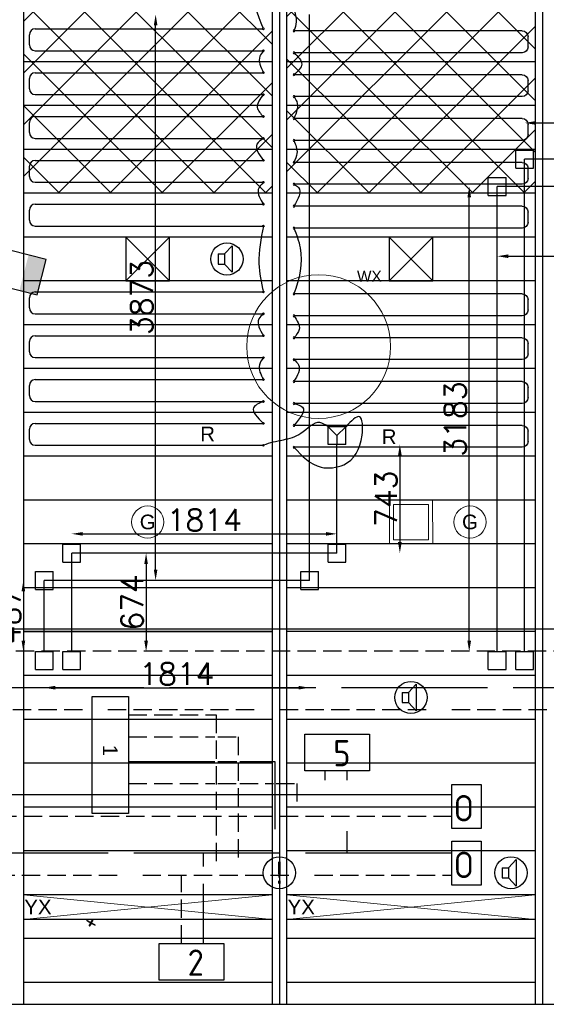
# Model space of a CAD drawing. Extents: x 7383 to 861143, y -570072 to -203000.
# Tile 20 of 30: x 457668 to 461268, y -257718 to -250981. Entities that reach past the tile are written whole.
import ezdxf

# ---------------------------------------------------------------- set-up
doc = ezdxf.new("R2010")
doc.units = 0
doc.header["$LTSCALE"] = 25
for name, pattern in [('2322105', [47, 40, -7]), ('2322106', [47, 5, -2, 5, -2, 5, -2, 5, -2, 5, -2, 5, -7]), ('2322107', [2000, 1000, 1000]), ('2322108', [7, 5, -2])]:
    doc.linetypes.add(name, pattern=pattern)
doc.layers.get('0').update_dxf_attribs({"linetype": 'CONTINUOUS'})
doc.layers.get('DEFPOINTS').update_dxf_attribs({"linetype": 'CONTINUOUS'})
for name, color, linetype in [('52', 3, 'CONTINUOUS'), ('60', 7, 'CONTINUOUS'), ('60-CV', 3, 'CONTINUOUS'), ('KP-bandraster', 5, 'CONTINUOUS'), ('KP-koppelingen', 6, 'CONTINUOUS'), ('KP-Leiding-aansluiting-nieuw', 3, 'CONTINUOUS'), ('KP-leidingen(aanvoer)', 5, 'CONTINUOUS'), ('KP-leidingen(retour)', 1, 'CONTINUOUS'), ('KP-Lucht aanvoer', 6, 'CONTINUOUS'), ('KP-lucht centreline', 2, 'CONTINUOUS'), ('KP-maatvoering', 7, 'CONTINUOUS'), ('KP-Melders', 3, 'CONTINUOUS'), ('KP-Oppervlak', 3, 'CONTINUOUS'), ('KP-panelen', 1, 'CONTINUOUS'), ('KP-registers', 4, 'CONTINUOUS'), ('KP-slangen', 7, 'CONTINUOUS'), ('KP-tekst', 7, 'CONTINUOUS'), ('SYM-W', 7, 'CONTINUOUS'), ('Thermostaat', 160, 'CONTINUOUS'), ('WB561---_ATT', 7, 'CONTINUOUS'), ('WL5501--', 130, 'CONTINUOUS'), ('WL5501-GKW', 4, 'CONTINUOUS'), ('WL5502--', 130, 'CONTINUOUS'), ('WL561---_AANVOER', 10, 'CONTINUOUS'), ('WL561---_RETOUR', 10, 'CONTINUOUS')]:
    doc.layers.add(name, color=color, linetype=linetype)
for name, color, linetype, lineweight in [('KP-Aluminium', 8, 'CONTINUOUS', 18), ('KP-Lucht retour', 3, 'CONTINUOUS', 18), ('KP-Verlichting', 2, 'CONTINUOUS', 18)]:
    doc.layers.add(name, color=color, linetype=linetype, lineweight=lineweight)
doc.styles.add('arial', font='ARIAL.TTF')
doc.styles.add('BURO-018', font='ISO96.shx', dxfattribs={"height": 90})
doc.styles.add('ISO', font='ISO.SHX')
doc.styles.add('VERWOL-1', font='ROMANS.SHX')
doc.dimstyles.new('MARTIN', dxfattribs={"dimscale": 0, "dimtxt": 50, "dimasz": 75, "dimexe": 4, "dimexo": 4, "dimgap": 20, "dimtad": 1, "dimdec": 0, "dimrnd": 0.01, "dimzin": 1, "dimdsep": 46, "dimtxsty": 'VERWOL-1', "dimcen": -25, "dimdle": 1, "dimclrd": 7, "dimclre": 2, "dimclrt": 7, "dimadec": 0, "dimazin": 0, "dimtfac": 1, "dimtdec": 0, "dimtix": 1, "dimtofl": 0, "dimtmove": 0, "dimatfit": 3, "dimldrblk": 'OBLIQUE', "dimfxl": 0, "dimtvp": 33.333333, "dimtolj": 1, "dimtzin": 1, "dimarcsym": 0})
pattern_1 = [(45, (261712.9, -13162.46), (-176.7767, 176.7767), []), (135, (261712.9, -13162.46), (-176.7767, -176.7767), [])]

# ---------------------------------------------------------------- blocks, each defined once
blk = doc.blocks.new('SW30485012')
at = {"color": 0, "linetype": 'Continuous'}
for p, q in [((-2.5, 2.5), (-2.5, -2.5)), ((2.5, 2.5), (-2.5, 2.5)), ((2.5, -2.5), (2.5, 2.5)), ((-2.5, -2.5), (2.5, -2.5))]:
    blk.add_line(p, q, dxfattribs=at)
blk.add_solid([(-2.5, 0), (2.5, 0), (-2.5, -2.5), (2.5, -2.5)], dxfattribs=at)
at = {"color": 0, "linetype": 'Continuous', "style": 'BURO-018', "flags": 1}
blk.add_attdef('W_ID', (0, 0), '', height=1.8, dxfattribs=at)
blk = doc.blocks.new('A$C3C0C6C1A')
at = {"layer": '60-CV', "color": 2, "linetype": 'Continuous'}
for points in [[(39178.8, -5846.3), (38978.8, -5846.3), (38978.8, -5546.3), (39178.8, -5546.3)], [(39179.4, -6233.8), (38979.4, -6233.8), (38979.4, -5933.8), (39179.4, -5933.8)]]:
    blk.add_lwpolyline(points, close=True, dxfattribs=at)
at = {"layer": 'SYM-W', "color": 2, "linetype": 'Continuous'}
for points in [[(38415.3, -5451.9), (37974.6, -5451.9), (37974.6, -5201.9), (38415.3, -5201.9)], [(37420, -6885), (36979.3, -6885), (36979.3, -6635), (37420, -6635)]]:
    blk.add_lwpolyline(points, close=True, dxfattribs=at)
at = {"layer": 'WL5501--', "linetype": '2322105'}
for p, q in [((43924.1, -4883.5), (22806.1, -4883.5)), ((38979.4, -6015.8), (32866.6, -6015.8)), ((37282, -6107.5), (37282, -6015.8)), ((37282, -6633.4), (37282, -6225.3))]:
    blk.add_line(p, q, dxfattribs=at)
at = {"layer": 'WL5501-GKW'}
for p, q in [((38264.1, -5515.8), (38264.1, -5451.9)), ((38264.1, -6015.8), (38264.1, -5865.8))]:
    blk.add_line(p, q, dxfattribs=at)
at = {"layer": 'WL5502--', "linetype": '2322106'}
for p, q in [((22528.5, -5033.5), (43774.1, -5033.5)), ((38114.1, -5515.8), (38114.1, -5451.9)), ((33340.6, -6165.8), (38979.4, -6165.8)), ((37132, -6633.4), (37132, -6165.8))]:
    blk.add_line(p, q, dxfattribs=at)
at = {"layer": 'WL561---_AANVOER', "linetype": '2322107'}
for p, q in [((44324.1, -4483.5), (23269.3, -4483.5)), ((38978.8, -5615.8), (29126.8, -5615.8))]:
    blk.add_line(p, q, dxfattribs=at)
at = {"layer": 'WL561---_RETOUR', "linetype": '2322108'}
for p, q in [((44174.1, -4633.5), (23003.8, -4633.5)), ((38978.8, -5765.8), (29126.8, -5765.8))]:
    blk.add_line(p, q, dxfattribs=at)
at = {"layer": 'Thermostaat', "xscale": 50.00000000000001, "yscale": 50.00000000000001, "zscale": 50.00000000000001, "rotation": 75.52544540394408}
blk.add_blockref('SW30485012', (36054.4, -2043.7), dxfattribs=at)
at = {"layer": '52', "color": 7, "style": 'ISO', "width": 0.75}
blk.add_text('+', height=150, rotation=61.37209, dxfattribs=at).set_placement((36548.1, -6551.8))
at = {"layer": '60', "color": 1, "linetype": 'Continuous', "style": 'ISO'}
for s, p in [('5', (38168.6, -5421.6)), ('2', (37173.3, -6854.7))]:
    blk.add_text(s, height=180, dxfattribs=at).set_placement(p)
at = {"layer": '60-CV', "color": 1, "linetype": 'Continuous', "style": 'ISO', "text_generation_flag": 2}
for p in [(39130, -5798.4), (39130.6, -6185.9)]:
    blk.add_text('O', height=180, dxfattribs=at).set_placement(p)
blk = doc.blocks.new('Register A')
at = {"layer": 'KP-registers', "linetype": 'Continuous'}
for p, q in [((90, 225), (1644, 225)), ((50, 115), (50, 185)), ((90, 75), (1644, 75))]:
    blk.add_line(p, q, dxfattribs=at)
for centre in [(1650, 225), (1650, 75)]:
    blk.add_circle(centre, 6, dxfattribs=at)
for centre, start, end in [((90, 185), 90, 180), ((90, 115), 180, 270)]:
    blk.add_arc(centre, 40, start, end, dxfattribs=at)
blk = doc.blocks.new('*D84')
at = {"layer": 'DEFPOINTS', "color": 0, "linetype": 'Continuous', "transparency": 16777216}
for p in [(457836.1, -254817.9), (457693.1, -255305), (457836.1, -255305)]:
    blk.add_point(p, dxfattribs=at)
at = {"layer": 'KP-maatvoering', "color": 7, "linetype": 'Continuous', "lineweight": -2, "transparency": 16777216}
blk.add_line((457693.1, -254892.9), (457693.1, -255230), dxfattribs=at)
at = {"layer": 'KP-maatvoering', "color": 7, "linetype": 'Continuous', "transparency": 16777216}
for points in [[(457680.6, -254892.9), (457705.6, -254892.9), (457693.1, -254817.9)], [(457680.6, -255230), (457705.6, -255230), (457693.1, -255305)]]:
    blk.add_solid(points, dxfattribs=at)
at = {"layer": 'KP-maatvoering', "color": 7, "linetype": 'Continuous', "transparency": 16777216, "insert": (457598.1, -255061.5), "char_height": 150, "attachment_point": 5, "rotation": 90, "style": 'VERWOL-1'}
blk.add_mtext('\\A1;487', dxfattribs=at)
blk = doc.blocks.new('_OBLIQUE')
at = {"color": 0, "linetype": 'ByBlock'}
blk.add_line((-0.5, -0.5), (0.5, 0.5), dxfattribs=at)
blk = doc.blocks.new('*D85')
at = {"layer": 'DEFPOINTS', "color": 0, "linetype": 'Continuous', "transparency": 16777216}
for p in [(458023.3, -254630.7), (458023.3, -255305), (458532.1, -255305)]:
    blk.add_point(p, dxfattribs=at)
at = {"layer": 'KP-maatvoering', "color": 7, "linetype": 'Continuous', "lineweight": -2, "transparency": 16777216}
blk.add_line((458532.1, -254705.7), (458532.1, -255230), dxfattribs=at)
at = {"layer": 'KP-maatvoering', "color": 7, "linetype": 'Continuous', "transparency": 16777216}
for points in [[(458519.6, -254705.7), (458544.6, -254705.7), (458532.1, -254630.7)], [(458519.6, -255230), (458544.6, -255230), (458532.1, -255305)]]:
    blk.add_solid(points, dxfattribs=at)
at = {"layer": 'KP-maatvoering', "color": 7, "linetype": 'Continuous', "transparency": 16777216, "insert": (458437.1, -254967.9), "char_height": 150, "attachment_point": 5, "rotation": 90, "style": 'VERWOL-1'}
blk.add_mtext('\\A1;674', dxfattribs=at)
blk = doc.blocks.new('*D86')
at = {"layer": 'DEFPOINTS', "color": 0, "linetype": 'Continuous', "transparency": 16777216}
for p in [(457836.1, -254817.9), (459649.8, -254817.9), (459649.8, -255551.7)]:
    blk.add_point(p, dxfattribs=at)
at = {"layer": 'KP-maatvoering', "color": 7, "linetype": 'Continuous', "lineweight": -2, "transparency": 16777216}
blk.add_line((457911.1, -255551.7), (459574.8, -255551.7), dxfattribs=at)
at = {"layer": 'KP-maatvoering', "color": 7, "linetype": 'Continuous', "transparency": 16777216}
for points in [[(457911.1, -255539.2), (457911.1, -255564.2), (457836.1, -255551.7)], [(459574.8, -255539.2), (459574.8, -255564.2), (459649.8, -255551.7)]]:
    blk.add_solid(points, dxfattribs=at)
at = {"layer": 'KP-maatvoering', "color": 7, "linetype": 'Continuous', "transparency": 16777216, "insert": (458742.9, -255456.7), "char_height": 150, "attachment_point": 5, "style": 'VERWOL-1'}
blk.add_mtext('\\A1;1814', dxfattribs=at)
blk = doc.blocks.new('*D87')
at = {"layer": 'DEFPOINTS', "color": 0, "linetype": 'Continuous', "transparency": 16777216}
for p in [(459837, -254499), (458023.3, -254630.7), (459837, -254630.7)]:
    blk.add_point(p, dxfattribs=at)
at = {"layer": 'KP-maatvoering', "color": 7, "linetype": 'Continuous', "lineweight": -2, "transparency": 16777216}
blk.add_line((458098.3, -254499), (459762, -254499), dxfattribs=at)
at = {"layer": 'KP-maatvoering', "color": 7, "linetype": 'Continuous', "transparency": 16777216}
for points in [[(458098.3, -254486.5), (458098.3, -254511.5), (458023.3, -254499)], [(459762, -254486.5), (459762, -254511.5), (459837, -254499)]]:
    blk.add_solid(points, dxfattribs=at)
at = {"layer": 'KP-maatvoering', "color": 7, "linetype": 'Continuous', "transparency": 16777216, "insert": (458930.1, -254404), "char_height": 150, "attachment_point": 5, "style": 'VERWOL-1'}
blk.add_mtext('\\A1;1814', dxfattribs=at)
blk = doc.blocks.new('*D88')
at = {"layer": 'DEFPOINTS', "color": 0, "linetype": 'Continuous', "transparency": 16777216}
for p in [(459837, -253887.3), (459837, -254630.7), (460267.1, -254630.7)]:
    blk.add_point(p, dxfattribs=at)
at = {"layer": 'KP-maatvoering', "color": 7, "linetype": 'Continuous', "lineweight": -2, "transparency": 16777216}
blk.add_line((460267.1, -253962.3), (460267.1, -254555.7), dxfattribs=at)
at = {"layer": 'KP-maatvoering', "color": 7, "linetype": 'Continuous', "transparency": 16777216}
for points in [[(460254.6, -253962.3), (460279.6, -253962.3), (460267.1, -253887.3)], [(460254.6, -254555.7), (460279.6, -254555.7), (460267.1, -254630.7)]]:
    blk.add_solid(points, dxfattribs=at)
at = {"layer": 'KP-maatvoering', "color": 7, "linetype": 'Continuous', "transparency": 16777216, "insert": (460172.1, -254259), "char_height": 150, "attachment_point": 5, "rotation": 90, "style": 'VERWOL-1'}
blk.add_mtext('\\A1;743', dxfattribs=at)
blk = doc.blocks.new('*D89')
at = {"layer": 'DEFPOINTS', "color": 0, "linetype": 'Continuous', "transparency": 16777216}
for p in [(457787.5, -250945.2), (458597.2, -250945.2), (457787.5, -254817.9)]:
    blk.add_point(p, dxfattribs=at)
at = {"layer": 'KP-maatvoering', "color": 7, "linetype": 'Continuous', "lineweight": -2, "transparency": 16777216}
blk.add_line((458597.2, -254742.9), (458597.2, -251020.2), dxfattribs=at)
at = {"layer": 'KP-maatvoering', "color": 7, "linetype": 'Continuous', "transparency": 16777216}
for points in [[(458584.7, -251020.2), (458609.7, -251020.2), (458597.2, -250945.2)], [(458584.7, -254742.9), (458609.7, -254742.9), (458597.2, -254817.9)]]:
    blk.add_solid(points, dxfattribs=at)
at = {"layer": 'KP-maatvoering', "color": 7, "linetype": 'Continuous', "transparency": 16777216, "insert": (458502.2, -252881.5), "char_height": 150, "attachment_point": 5, "rotation": 90, "style": 'VERWOL-1'}
blk.add_mtext('\\A1;3873', dxfattribs=at)
blk = doc.blocks.new('*D90')
at = {"layer": 'DEFPOINTS', "color": 0, "linetype": 'Continuous', "transparency": 16777216}
for p in [(460741.3, -252122.2), (460932.6, -252122.2), (460932.6, -255305)]:
    blk.add_point(p, dxfattribs=at)
at = {"layer": 'KP-maatvoering', "color": 7, "linetype": 'Continuous', "lineweight": -2, "transparency": 16777216}
blk.add_line((460741.3, -255230), (460741.3, -252197.2), dxfattribs=at)
at = {"layer": 'KP-maatvoering', "color": 7, "linetype": 'Continuous', "transparency": 16777216}
for points in [[(460728.8, -252197.2), (460753.8, -252197.2), (460741.3, -252122.2)], [(460728.8, -255230), (460753.8, -255230), (460741.3, -255305)]]:
    blk.add_solid(points, dxfattribs=at)
at = {"layer": 'KP-maatvoering', "color": 7, "linetype": 'Continuous', "transparency": 16777216, "insert": (460646.3, -253713.6), "char_height": 150, "attachment_point": 5, "rotation": 90, "style": 'VERWOL-1'}
blk.add_mtext('\\A1;3183', dxfattribs=at)
blk = doc.blocks.new('*D91')
at = {"layer": 'DEFPOINTS', "color": 0, "linetype": 'Continuous', "transparency": 16777216}
for p in [(461119.8, -251935), (461119.8, -255301.7), (461542.4, -255301.7)]:
    blk.add_point(p, dxfattribs=at)
at = {"layer": 'KP-maatvoering', "color": 7, "linetype": 'Continuous', "lineweight": -2, "transparency": 16777216}
blk.add_line((461542.4, -252010), (461542.4, -255226.7), dxfattribs=at)
at = {"layer": 'KP-maatvoering', "color": 7, "linetype": 'Continuous', "transparency": 16777216}
for points in [[(461529.9, -252010), (461554.9, -252010), (461542.4, -251935)], [(461529.9, -255226.7), (461554.9, -255226.7), (461542.4, -255301.7)]]:
    blk.add_solid(points, dxfattribs=at)
at = {"layer": 'KP-maatvoering', "color": 7, "linetype": 'Continuous', "transparency": 16777216, "insert": (461447.4, -253618.3), "char_height": 150, "attachment_point": 5, "rotation": 90, "style": 'VERWOL-1'}
blk.add_mtext('\\A1;3367', dxfattribs=at)
blk = doc.blocks.new('*D92')
at = {"layer": 'DEFPOINTS', "color": 0, "linetype": 'Continuous', "transparency": 16777216}
for p in [(462576.3, -251687.1), (461119.8, -251935), (462576.3, -251935)]:
    blk.add_point(p, dxfattribs=at)
at = {"layer": 'KP-maatvoering', "color": 7, "linetype": 'Continuous', "lineweight": -2, "transparency": 16777216}
blk.add_line((461194.8, -251687.1), (462501.3, -251687.1), dxfattribs=at)
at = {"layer": 'KP-maatvoering', "color": 7, "linetype": 'Continuous', "transparency": 16777216}
for points in [[(461194.8, -251674.6), (461194.8, -251699.6), (461119.8, -251687.1)], [(462501.3, -251674.6), (462501.3, -251699.6), (462576.3, -251687.1)]]:
    blk.add_solid(points, dxfattribs=at)
at = {"layer": 'KP-maatvoering', "color": 7, "linetype": 'Continuous', "transparency": 16777216, "insert": (461848, -251592.1), "char_height": 150, "attachment_point": 5, "style": 'VERWOL-1'}
blk.add_mtext('\\A1;1457', dxfattribs=at)
blk = doc.blocks.new('*D93')
at = {"layer": 'DEFPOINTS', "color": 0, "linetype": 'Continuous', "transparency": 16777216}
for p in [(460932.6, -252122.2), (462823.6, -252122.2), (462823.6, -252599.2)]:
    blk.add_point(p, dxfattribs=at)
at = {"layer": 'KP-maatvoering', "color": 7, "linetype": 'Continuous', "lineweight": -2, "transparency": 16777216}
blk.add_line((461007.6, -252599.2), (462748.6, -252599.2), dxfattribs=at)
at = {"layer": 'KP-maatvoering', "color": 7, "linetype": 'Continuous', "transparency": 16777216}
for points in [[(461007.6, -252586.7), (461007.6, -252611.7), (460932.6, -252599.2)], [(462748.6, -252586.7), (462748.6, -252611.7), (462823.6, -252599.2)]]:
    blk.add_solid(points, dxfattribs=at)
at = {"layer": 'KP-maatvoering', "color": 7, "linetype": 'Continuous', "transparency": 16777216, "insert": (461878.1, -252504.2), "char_height": 150, "attachment_point": 5, "style": 'VERWOL-1'}
blk.add_mtext('\\A1;1891', dxfattribs=at)

msp = doc.modelspace()

# ---------------------------------------------------------------- hatches: boundary and pattern name
at = {"layer": 'KP-Aluminium', "linetype": 'Continuous'}
h = msp.add_hatch(dxfattribs=at)
h.set_pattern_fill('ANSI37', color=256, scale=2000)
h.set_pattern_definition(pattern_1)
h.paths.add_polyline_path([(459393.1, -250218.2), (457693.1, -250218.2), (457693.1, -250368.2), (459393.1, -250368.2)])
h.paths.add_polyline_path([(459393.1, -250368.2), (457693.1, -250368.2), (457693.1, -250448.8, -0.350001), (457868.1, -250668.2), (459393.1, -250668.2)])
h.paths.add_polyline_path([(459393.1, -250668.2), (457868.1, -250668.2, -0.350001), (457693.1, -250887.6), (457693.1, -250968.2), (459393.1, -250968.2)])
h.paths.add_polyline_path([(459393.1, -250968.2), (457693.1, -250968.2), (457693.1, -251268.2), (459393.1, -251268.2)])
h.paths.add_polyline_path([(459393.1, -251268.2), (457693.1, -251268.2), (457693.1, -251568.2), (459393.1, -251568.2)])
h.paths.add_polyline_path([(459393.1, -251568.2), (457693.1, -251568.2), (457693.1, -251868.2), (459393.1, -251868.2)])
h.paths.add_polyline_path([(459393.1, -251868.2), (457693.1, -251868.2), (457693.1, -252168.2), (459393.1, -252168.2)])
h = msp.add_hatch(dxfattribs=at)
h.set_pattern_fill('ANSI37', color=256, scale=2000)
h.set_pattern_definition(pattern_1)
h.paths.add_polyline_path([(461193.1, -250218.2), (459493.1, -250218.2), (459493.1, -250368.2), (461193.1, -250368.2)])
h.paths.add_polyline_path([(461193.1, -250368.2), (459493.1, -250368.2), (459493.1, -250668.2), (461193.1, -250668.2)])
h.paths.add_polyline_path([(461193.1, -250668.2), (459493.1, -250668.2), (459493.1, -250968.2), (461193.1, -250968.2)])
h.paths.add_polyline_path([(461193.1, -250968.2), (459493.1, -250968.2), (459493.1, -251268.2), (461193.1, -251268.2)])
h.paths.add_polyline_path([(461193.1, -251268.2), (459493.1, -251268.2), (459493.1, -251568.2), (461193.1, -251568.2)])
h.paths.add_polyline_path([(461193.1, -251568.2), (459493.1, -251568.2), (459493.1, -251868.2), (461193.1, -251868.2)])
h.paths.add_polyline_path([(461193.1, -251868.2), (459493.1, -251868.2), (459493.1, -252168.2), (461193.1, -252168.2)])

# ---------------------------------------------------------------- linework, layer by layer
at = {"layer": 'KP-bandraster', "linetype": 'Continuous'}
for p, q in [((459393.1, -250218.2), (459393.1, -257718.2)), ((459493.1, -250218.2), (459493.1, -257718.2)), ((461193.1, -250218.2), (461193.1, -257718.2)), ((457693.1, -250887.6), (457693.1, -257718.2))]:
    msp.add_line(p, q, dxfattribs=at)
at = {"layer": 'KP-koppelingen', "linetype": 'Continuous'}
for p, q in [((461058.9, -251995.8), (461059, -251874.1)), ((461059, -251874.1), (461180.6, -251874.1)), ((461180.6, -251995.8), (461180.6, -251874.1)), ((461058.9, -251995.8), (461180.6, -251995.8)), ((460871.7, -252183), (460871.8, -252061.3)), ((460871.8, -252061.3), (460993.4, -252061.3)), ((460993.4, -252183), (460993.4, -252061.3)), ((460871.7, -252183), (460993.4, -252183)), ((459776.2, -253887.3), (459776.3, -253765.7)), ((459897.9, -253765.7), (459776.3, -253765.7)), ((459776.3, -253765.7), (459837.1, -253826.5)), ((459837.1, -253826.5), (459897.9, -253765.7)), ((459897.9, -253887.4), (459897.9, -253765.7)), ((459837.1, -253826.5), (459837, -253887.3)), ((459897.9, -253887.4), (459776.2, -253887.3)), ((457962.4, -254691.6), (457962.4, -254569.9)), ((457962.4, -254569.9), (458084.1, -254569.9)), ((458084.1, -254691.6), (458084.1, -254569.9)), ((459776.2, -254691.6), (459776.2, -254569.9)), ((459776.2, -254569.9), (459897.9, -254569.9)), ((459897.9, -254691.6), (459897.9, -254569.9)), ((457962.4, -254691.6), (458084.1, -254691.6)), ((459776.2, -254691.6), (459897.9, -254691.6)), ((457775.2, -254878.8), (457775.2, -254757.1)), ((457775.2, -254757.1), (457896.9, -254757.1)), ((457896.9, -254878.8), (457896.9, -254757.1)), ((459589, -254878.8), (459589, -254757.1)), ((459589, -254757.1), (459710.7, -254757.1)), ((459710.7, -254878.8), (459710.7, -254757.1)), ((457775.2, -254878.8), (457896.9, -254878.8)), ((459589, -254878.8), (459710.7, -254878.8)), ((457775.2, -255426.6), (457775.2, -255305)), ((457775.2, -255305), (457896.9, -255305)), ((457896.9, -255426.6), (457896.9, -255305)), ((457962.4, -255426.6), (457962.4, -255305)), ((457962.4, -255305), (458084.1, -255305)), ((458084.1, -255426.6), (458084.1, -255305)), ((460871.7, -255426.6), (460871.7, -255305)), ((460871.7, -255305), (460993.4, -255305)), ((460993.4, -255426.6), (460993.4, -255305)), ((461058.9, -255426.6), (461058.9, -255305)), ((461058.9, -255305), (461180.6, -255305)), ((461180.6, -255426.6), (461180.6, -255305)), ((457775.2, -255426.6), (457896.9, -255426.6)), ((457962.4, -255426.6), (458084.1, -255426.6)), ((460871.7, -255426.6), (460993.4, -255426.6)), ((461058.9, -255426.6), (461180.6, -255426.6))]:
    msp.add_line(p, q, dxfattribs=at)
at = {"layer": 'KP-leidingen(aanvoer)', "linetype": 'Continuous'}
for p, q in [((459649.8, -254817.9), (459649.8, -250945.2)), ((460932.6, -255305), (460932.6, -252122.2)), ((462823.6, -252122.2), (460932.6, -252122.2)), ((457836.1, -255305), (457836.1, -254817.9)), ((459649.8, -254817.9), (457836.1, -254817.9))]:
    msp.add_line(p, q, dxfattribs=at)
at = {"layer": 'KP-leidingen(retour)', "linetype": 'Continuous'}
for p, q in [((461119.8, -255305), (461119.8, -251935)), ((462576.3, -251935), (461119.8, -251935)), ((459837, -254630.7), (459837, -253887.3)), ((458023.3, -255305), (458023.3, -254630.7)), ((459837, -254630.7), (458023.3, -254630.7))]:
    msp.add_line(p, q, dxfattribs=at)
at = {"layer": 'KP-Lucht aanvoer', "linetype": 'Continuous'}
for p, q in [((458393.2, -252468.2), (458393.1, -252768.2)), ((458393.1, -252768.2), (458692.9, -252468.2)), ((458692.9, -252468.2), (458393.2, -252468.2)), ((458393.2, -252468.2), (458693.1, -252768.2)), ((458693.1, -252768.2), (458692.9, -252468.2)), ((460193.2, -252468.2), (460193.1, -252768.2)), ((460193.1, -252768.2), (460492.9, -252468.2)), ((460492.9, -252468.2), (460193.2, -252468.2)), ((460193.2, -252468.2), (460493.1, -252768.2)), ((460493.1, -252768.2), (460492.9, -252468.2)), ((458393.1, -252768.2), (458693.1, -252768.2)), ((460193.1, -252768.2), (460493.1, -252768.2)), ((459393.1, -254868.2), (457693.1, -254868.2)), ((457693.1, -255168.2), (459393.1, -255168.2))]:
    msp.add_line(p, q, dxfattribs=at)
at = {"layer": 'KP-lucht centreline', "linetype": 'Continuous'}
for p, q in [((459443.1, -250218.2), (459443.1, -257718.2)), ((461243.1, -250218.2), (461243.1, -257718.2))]:
    msp.add_line(p, q, dxfattribs=at)
at = {"layer": 'KP-Lucht retour', "linetype": 'Continuous'}
for p, q in [((460195.4, -254268.2), (460195.1, -254568.2)), ((460491.2, -254268.2), (460195.4, -254268.2)), ((460491.5, -254568.2), (460491.2, -254268.2)), ((460224.2, -254297.4), (460223.9, -254539)), ((460224.2, -254297.4), (460462.5, -254297.4)), ((460462.7, -254539), (460462.5, -254297.4)), ((460223.9, -254539), (460462.7, -254539)), ((460195.1, -254568.2), (460423.1, -254568.2)), ((460423.1, -254568.2), (460491.5, -254568.2))]:
    msp.add_line(p, q, dxfattribs=at)
at = {"layer": 'KP-Melders', "linetype": 'Continuous'}
for p, q in [((459025.1, -252583.7), (459068.2, -252583.7)), ((459025.1, -252583.7), (459025.1, -252653.7)), ((459068.2, -252583.7), (459120.2, -252528.4)), ((459068.2, -252583.7), (459068.2, -252653.7)), ((459120.2, -252528.4), (459120.2, -252709.1)), ((459025.1, -252653.7), (459068.2, -252653.7)), ((459025.1, -252653.7), (459068.2, -252653.7)), ((459068.2, -252653.7), (459120.2, -252709.1)), ((460326.2, -255583.7), (460378.3, -255528.4)), ((460378.3, -255528.4), (460378.3, -255709.1)), ((460283.2, -255583.7), (460326.2, -255583.7)), ((460283.2, -255583.7), (460283.2, -255653.7)), ((460326.2, -255583.7), (460326.2, -255653.7)), ((460283.2, -255653.7), (460326.2, -255653.7)), ((460283.2, -255653.7), (460326.2, -255653.7)), ((460326.2, -255653.7), (460378.3, -255709.1)), ((461009.6, -256783.7), (461061.7, -256728.4)), ((461061.7, -256728.4), (461061.7, -256909.1)), ((460966.6, -256783.7), (461009.6, -256783.7)), ((460966.6, -256783.7), (460966.6, -256853.7)), ((461009.6, -256783.7), (461009.6, -256853.7)), ((460966.6, -256853.7), (461009.6, -256853.7)), ((460966.6, -256853.7), (461009.6, -256853.7)), ((461009.6, -256853.7), (461061.7, -256909.1))]:
    msp.add_line(p, q, dxfattribs=at)
for centre in [(459085, -252618.2), (460343.1, -255618.2), (459443.1, -256818.2), (461026.5, -256818.2)]:
    msp.add_circle(centre, 110, dxfattribs=at)
at = {"layer": 'KP-Oppervlak', "linetype": 'Continuous'}
msp.add_line((439693.1, -257718.2), (490493.1, -257718.2), dxfattribs=at)
at = {"layer": 'KP-panelen', "linetype": 'Continuous'}
for p, q in [((459393.1, -251268.2), (457693.1, -251268.2)), ((461193.1, -251268.2), (459493.1, -251268.2)), ((459393.1, -251568.2), (457693.1, -251568.2)), ((461193.1, -251568.2), (459493.1, -251568.2)), ((459393.1, -251868.2), (457693.1, -251868.2)), ((461193.1, -251868.2), (459493.1, -251868.2)), ((459393.1, -252168.2), (457693.1, -252168.2)), ((461193.1, -252168.2), (459493.1, -252168.2)), ((459393.1, -252468.2), (457693.1, -252468.2)), ((461193.1, -252468.2), (459493.1, -252468.2)), ((459393.1, -252768.2), (457693.1, -252768.2)), ((461193.1, -252768.2), (459493.1, -252768.2)), ((459393.1, -253068.2), (457693.1, -253068.2)), ((461193.1, -253068.2), (459493.1, -253068.2)), ((459393.1, -253368.2), (457693.1, -253368.2)), ((461193.1, -253368.2), (459493.1, -253368.2)), ((459393.1, -253668.2), (457693.1, -253668.2)), ((461193.1, -253668.2), (459493.1, -253668.2)), ((459393.1, -253968.2), (457693.1, -253968.2)), ((461193.1, -253968.2), (459493.1, -253968.2)), ((459393.1, -254268.2), (457693.1, -254268.2)), ((461193.1, -254268.2), (459493.1, -254268.2)), ((459393.1, -254568.2), (457693.1, -254568.2)), ((461193.1, -254568.2), (459493.1, -254568.2)), ((459393.1, -254868.2), (457693.1, -254868.2)), ((459393.1, -254868.2), (457693.1, -254868.2)), ((461193.1, -254868.2), (459493.1, -254868.2)), ((459393.1, -255168.2), (457693.1, -255168.2)), ((459393.1, -255168.2), (457693.1, -255168.2)), ((461193.1, -255168.2), (459493.1, -255168.2)), ((459393.1, -255468.2), (457693.1, -255468.2)), ((461193.1, -255468.2), (459493.1, -255468.2)), ((459393.1, -255768.2), (457693.1, -255768.2)), ((461193.1, -255768.2), (459493.1, -255768.2)), ((459393.1, -256068.2), (457693.1, -256068.2)), ((461193.1, -256068.2), (459493.1, -256068.2)), ((459393.1, -256368.2), (457693.1, -256368.2)), ((461193.1, -256368.2), (459493.1, -256368.2)), ((459393.1, -256668.2), (457693.1, -256668.2)), ((461193.1, -256668.2), (459493.1, -256668.2)), ((459393.1, -256968.2), (457693.1, -256968.2)), ((461193.1, -256968.2), (459493.1, -256968.2)), ((459393.1, -257138.2), (457693.1, -257138.2)), ((461193.1, -257138.2), (459493.1, -257138.2)), ((459393.1, -257268.2), (457693.1, -257268.2)), ((461193.1, -257268.2), (459493.1, -257268.2)), ((459393.1, -257568.2), (457693.1, -257568.2)), ((461193.1, -257568.2), (459493.1, -257568.2))]:
    msp.add_line(p, q, dxfattribs=at)
at = {"layer": 'KP-slangen', "linetype": 'Continuous'}
for points in [[(459333.9, -251043.2), (459270.7, -250738.5), (459469.9, -250479.2), (459543.2, -250456.9)], [(459543.2, -250906.9), (459558, -250995.5), (459543.2, -251056.9), (459542.3, -251059.4)], [(459333.9, -251193.2), (459310.3, -251230.1), (459333.9, -251343.2)], [(459543.2, -251206.9), (459596.4, -251285.6), (459543.2, -251356.9)], [(459333.9, -251493.2), (459292.2, -251582.4), (459333.9, -251643.2)], [(459543.2, -251506.9), (459562.6, -251541.4), (459543.2, -251656.9)], [(459333.9, -251793.2), (459289.7, -251831.5), (459333.9, -251943.2)], [(459543.2, -251806.9), (459563.7, -251895.5), (459543.2, -251956.9)], [(459333.9, -252093.2), (459299.4, -252142.8), (459333.9, -252243.2)], [(459543.2, -252106.9), (459573.4, -252128.3), (459543.2, -252256.9)], [(459333.9, -252393.2), (459303, -252649), (459333.9, -252843.2)], [(459543.2, -252406.9), (459585.4, -252541.6), (459543.2, -252856.9), (459542, -252860.1)], [(459333.9, -252993.2), (459302.9, -253028.4), (459333.9, -253143.2)], [(459543.2, -253006.9), (459579.4, -253099.6), (459543.2, -253156.9)], [(459333.9, -253293.2), (459306.5, -253342.4), (459333.9, -253443.2)], [(459543.2, -253306.9), (459574.5, -253342.1), (459543.2, -253456.9)], [(459333.9, -253593.2), (459266.6, -253635.5), (459333.9, -253743.2)], [(459543.2, -253606.9), (459602.2, -253633.1), (459543.2, -253756.9)], [(459776.3, -253765.7), (459720.5, -253737.3), (459590.1, -253812.1), (459468.2, -253857.9), (459333.9, -253893.2), (459331.8, -253894.1)], [(459543.2, -253906.9), (459728.9, -254042.5), (459883.4, -254025.6), (460009, -253822.9), (459990.9, -253697.5), (459897.9, -253765.7)]]:
    msp.add_spline(points, degree=3, dxfattribs=at)
at = {"layer": 'KP-Verlichting', "linetype": 'Continuous'}
for p, q in [((457693.1, -257138.2), (459393.1, -256968.2)), ((457693.1, -256968.2), (459393.1, -257138.2)), ((459493.1, -257138.2), (461193.1, -256968.2)), ((459493.1, -256968.2), (461193.1, -257138.2))]:
    msp.add_line(p, q, dxfattribs=at)
for centre, radius in [((459711.8, -253217.2), 491.8), ((458543.1, -254418.2), 110), ((458543.1, -254418.2), 110), ((460746.4, -254418.2), 110)]:
    msp.add_circle(centre, radius, dxfattribs=at)
at = {"layer": 'SYM-W', "color": 2, "linetype": 'Continuous'}
for p, q in [((458162.5, -256412.9), (458162.5, -255612.9)), ((458162.5, -255612.9), (458412.5, -255612.9)), ((458412.5, -255612.9), (458412.5, -256412.9)), ((458412.5, -256412.9), (458162.5, -256412.9))]:
    msp.add_line(p, q, dxfattribs=at)
at = {"layer": 'WL5502--', "linetype": '2322106'}
for p, q in [((458412.5, -255738.3), (459012.2, -255738.3)), ((459012.2, -255738.3), (459012.2, -256868.8)), ((458412.5, -255888.3), (459002.2, -255888.3)), ((459022.2, -255888.3), (459162.2, -255888.3)), ((459162.2, -255888.3), (459162.2, -256718.8))]:
    msp.add_line(p, q, dxfattribs=at)
at = {"layer": 'WL561---_AANVOER', "linetype": '2322107'}
for p, q in [((458412.5, -256056.2), (459002.2, -256056.2)), ((459022.2, -256056.2), (459152.2, -256056.2)), ((459172.2, -256056.2), (459412.2, -256056.2)), ((459412.2, -256056.2), (459412.2, -256520.1))]:
    msp.add_line(p, q, dxfattribs=at)
at = {"layer": 'WL561---_RETOUR', "linetype": '2322108'}
for p, q in [((458412.5, -256206.2), (459002.2, -256206.2)), ((459022.2, -256206.2), (459152.2, -256206.2)), ((459172.2, -256206.2), (459402.2, -256206.2)), ((459422.2, -256206.2), (459562.2, -256206.2)), ((459562.2, -256206.2), (459562.2, -256370.1))]:
    msp.add_line(p, q, dxfattribs=at)

# ---------------------------------------------------------------- block references
at = {"layer": 'KP-registers', "linetype": 'Continuous'}
for p in [(457683.9, -251268.2), (457683.9, -251568.2), (457683.9, -251868.2), (457683.9, -252168.2), (457683.9, -252468.2), (457683.9, -253068.2), (457683.9, -253368.2), (457683.9, -253668.2), (457683.9, -253968.2)]:
    msp.add_blockref('Register A', p, dxfattribs=at)
at = {"layer": 'KP-registers', "linetype": 'Continuous', "xscale": -1}
for p in [(461193.2, -251281.9), (461193.2, -251581.9), (461193.2, -251881.9), (461193.2, -252181.9), (461193.2, -252481.9), (461193.2, -253081.9), (461193.2, -253381.9), (461193.2, -253681.9), (461193.2, -253981.9)]:
    msp.add_blockref('Register A', p, dxfattribs=at)
at = {"layer": 'WB561---_ATT', "linetype": 'Continuous'}
msp.add_blockref('A$C3C0C6C1A', (421643.1, -250668.2), dxfattribs=at)

# ---------------------------------------------------------------- texts
at = {"layer": 'KP-Leiding-aansluiting-nieuw', "linetype": 'Continuous', "insert": (458286.7, -255980.3), "char_height": 100, "attachment_point": 5, "rotation": 270, "style": 'arial'}
msp.add_mtext('\\A1;1', dxfattribs=at)
at = {"layer": 'KP-Melders', "linetype": 'Continuous', "insert": (459443.1, -256818.2), "char_height": 150, "attachment_point": 5, "style": 'arial'}
msp.add_mtext('\\A1;!', dxfattribs=at)
at = {"layer": 'KP-tekst', "linetype": 'Continuous', "char_height": 100, "attachment_point": 5, "style": 'arial'}
for insert in [(458952.7, -253815.1), (460193.4, -253833.9)]:
    msp.add_mtext('\\A1;R', dxfattribs=dict(at, insert=insert))
at = {"layer": 'KP-Verlichting', "linetype": 'Continuous', "attachment_point": 5, "style": 'arial'}
for s, insert, char_height in [('\\A1;WX', (460058.4, -252735.9), 75), ('\\A1;G', (458543.1, -254418.2), 100), ('\\A1;G', (458543.1, -254418.2), 100), ('\\A1;G', (460746.4, -254418.2), 100), ('\\A1;YX', (457792.7, -257051.8), 100), ('\\A1;YX', (459592.7, -257051.8), 100)]:
    msp.add_mtext(s, dxfattribs=dict(at, insert=insert, char_height=char_height))

# ---------------------------------------------------------------- dimensions: what is measured, and where the dimension line sits
at = {"layer": 'KP-maatvoering', "linetype": 'Continuous'}
for base, p1, p2, picture, middle in [((458597.2, -250945.2), (457787.5, -254817.9), (457787.5, -250945.2), '*D89', (458502.2, -252881.5)), ((461542.4, -255301.7), (461119.8, -251935), (461119.8, -255301.7), '*D91', (461447.4, -253618.3)), ((460741.3, -252122.2), (460932.6, -255305), (460932.6, -252122.2), '*D90', (460646.3, -253713.6)), ((460267.1, -254630.7), (459837, -253887.3), (459837, -254630.7), '*D88', (460172.1, -254259)), ((458532.1, -255305), (458023.3, -254630.7), (458023.3, -255305), '*D85', (458437.1, -254967.9)), ((457693.1, -255305), (457836.1, -254817.9), (457836.1, -255305), '*D84', (457598.1, -255061.5))]:
    dim = msp.add_linear_dim(base=base, p1=p1, p2=p2, angle=90, dimstyle='MARTIN', override={"dimscale": 1, "dimtxt": 150, "dimse1": 1, "dimse2": 1}, dxfattribs=at)
    dim.commit()
    dim.dimension.update_dxf_attribs({"geometry": picture, "text_midpoint": middle})
for base, p1, p2, picture, middle in [((462576.3223, -251687.1391), (461119.7677, -251934.9551), (462576.3223, -251934.9551), '*D92', (461848.045, -251592.1391)), ((462823.6, -252599.2), (460932.6, -252122.2), (462823.6, -252122.2), '*D93', (461878.1, -252504.2)), ((459837, -254499), (458023.3, -254630.7), (459837, -254630.7), '*D87', (458930.1, -254404)), ((459649.8, -255551.7), (457836.1, -254817.9), (459649.8, -254817.9), '*D86', (458742.9, -255456.7))]:
    dim = msp.add_linear_dim(base=base, p1=p1, p2=p2, dimstyle='MARTIN', override={"dimscale": 1, "dimtxt": 150, "dimse1": 1, "dimse2": 1}, dxfattribs=at)
    dim.commit()
    dim.dimension.update_dxf_attribs({"geometry": picture, "text_midpoint": middle})

doc.saveas('drawing.dxf')
